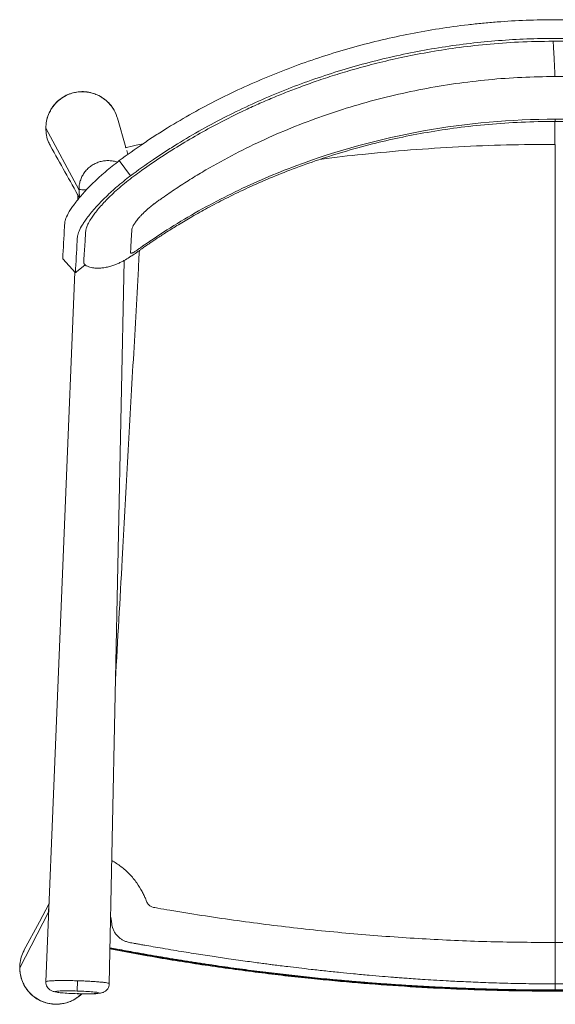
# Model space of a CAD drawing. Header units: millimetres. Extents: x 432 to 990, y -33 to 480.
# Tile 1 of 2: x 432 to 711, y -33 to 480. Entities that reach past the tile are written whole.
import ezdxf

# ---------------------------------------------------------------- set-up
doc = ezdxf.new("R2010")
doc.units = ezdxf.units.MM

msp = doc.modelspace()

# ---------------------------------------------------------------- linework, layer by layer
at = {"color": 7, "linetype": 'Continuous', "lineweight": 15}
for p, q in [((487.04, 413.2), (482.66, 428.47)), ((445.28, 423.27), (462.58, 391.34)), ((488.08, 409.58), (487.47, 411.69)), ((711.07, 414.86), (710.76, 414.86)), ((489.42, 398.41), (483.63, 406.36)), ((462.01, 388.32), (461.91, 385.85)), ((454.11, 355.25), (460.74, 347.94)), ((478.38, -22.67), (486.11, 354.33)), ((465.75, 352.07), (461.25, 348.37)), ((460.39, 348.33), (445.33, -21.66)), ((446.69, 14.67), (431.65, -14.34)), ((461.86, -21.15), (461.7, -26.5)), ((711.07, -26.11), (711.07, -22.77)), ((711.07, -26.56), (711.07, -26.41))]:
    msp.add_line(p, q, dxfattribs=at)
at = {"color": 7, "linetype": 'Continuous', "lineweight": 15, "flags": 128}
msp.add_lwpolyline([(446.99, 19.14), (441.91, 9.63), (433.9, -5.36)], dxfattribs=at)
at = {"color": 7, "linetype": 'Continuous', "lineweight": 15}
for points, knots in [([(483.63, 406.36), (487.69, 409.4), (491.82, 412.34), (498.11, 416.61), (500.23, 418.01), (504.49, 420.77), (506.63, 422.12), (513.09, 426.1), (517.45, 428.66), (526.27, 433.58), (530.72, 435.95), (544.23, 442.78), (553.42, 446.96), (565.14, 451.75), (567.49, 452.68), (572.22, 454.51), (574.6, 455.4), (581.75, 458), (586.55, 459.63), (596.21, 462.72), (601.06, 464.17), (610.84, 466.88), (615.76, 468.14), (630.55, 471.63), (640.48, 473.58), (655.47, 475.91), (660.49, 476.6), (668.04, 477.48), (670.56, 477.75), (675.61, 478.24), (678.14, 478.46), (690.77, 479.44), (700.89, 479.83), (721.12, 479.83), (731.24, 479.44), (751.48, 477.88), (761.54, 476.71), (781.53, 473.6), (791.46, 471.66), (803.8, 468.75), (806.27, 468.14), (811.18, 466.89), (813.63, 466.23), (820.95, 464.2), (825.8, 462.76), (840.26, 458.14), (849.77, 454.7), (863.85, 448.95), (868.51, 446.94), (877.74, 442.74), (882.31, 440.55), (891.36, 435.98), (895.84, 433.6), (902.48, 429.89), (904.68, 428.63), (909.06, 426.06), (911.23, 424.75), (917.7, 420.77), (921.95, 418.02), (930.32, 412.34), (934.45, 409.4), (938.5, 406.36)], [0, 0, 0, 0, 0.03125, 0.03125, 0.046875, 0.046875, 0.0625, 0.0625, 0.09375, 0.09375, 0.125, 0.125, 0.1875, 0.1875, 0.203125, 0.203125, 0.21875, 0.21875, 0.25, 0.25, 0.28125, 0.28125, 0.3125, 0.3125, 0.375, 0.375, 0.40625, 0.40625, 0.421875, 0.421875, 0.4375, 0.4375, 0.5, 0.5, 0.5625, 0.5625, 0.625, 0.625, 0.6875, 0.6875, 0.703125, 0.703125, 0.71875, 0.71875, 0.75, 0.75, 0.8125, 0.8125, 0.84375, 0.84375, 0.875, 0.875, 0.90625, 0.90625, 0.921875, 0.921875, 0.9375, 0.9375, 0.96875, 0.96875, 1, 1, 1, 1]), ([(709.89, 468.62), (703.9, 468.53), (692.26, 468.33), (675.33, 467.07), (659.46, 465.24), (644.66, 462.92), (630.94, 460.23), (618.3, 457.29), (606.72, 454.2), (596.19, 451.04), (586.7, 447.91), (578.18, 444.86), (570.29, 441.83), (562.67, 438.72), (555.05, 435.4), (546.34, 431.37), (536.55, 426.51), (525.74, 420.66), (514.94, 414.32), (504.37, 407.59), (496.17, 401.89), (490.19, 397.52), (486.34, 394.51), (482.8, 391.5), (479.62, 388.58), (476.82, 385.8), (474.37, 383.17), (472.25, 380.7), (470.47, 378.43), (468.84, 376.1), (467.51, 373.87), (466.59, 371.85), (466.11, 370.24), (466.04, 368.98), (465.96, 367.61), (465.88, 366.09), (465.79, 364.5), (465.69, 362.88), (465.59, 361.33), (465.48, 359.77), (465.38, 358.3), (465.28, 357), (465.19, 355.86), (465.11, 355.01), (465.06, 354.25), (465.03, 353.76), (465.07, 353.3), (465.09, 353.13), (465.12, 352.99), (465.19, 352.83), (465.25, 352.69), (465.35, 352.54), (465.52, 352.29), (466.03, 351.78), (467.39, 350.99), (469.22, 350.54), (470.98, 350.34), (472.6, 350.28), (474.56, 350.38), (476.83, 350.72), (479.14, 351.3), (481.4, 352.07), (483.41, 352.92), (485.22, 353.83), (487.26, 354.95), (489.29, 356.2), (491.02, 357.35), (491.96, 358), (492.6, 358.46), (493.24, 358.91), (493.89, 359.37), (494.67, 359.93), (495.81, 360.74), (497.56, 361.96), (500.21, 363.78), (503.91, 366.26), (508.81, 369.45), (514.77, 373.16), (521.82, 377.33), (529.99, 381.9), (539.34, 386.79), (549.62, 391.76), (560.82, 396.73), (572.9, 401.61), (586.13, 406.4), (600.52, 410.99), (615.14, 415), (629.86, 418.42), (644.56, 421.25), (660.06, 423.61), (676.37, 425.39), (693.46, 426.59), (705.12, 426.74), (711.07, 426.82)], [0, 0, 0, 0, 0.028871, 0.05614, 0.081808, 0.105875, 0.128339, 0.149201, 0.168462, 0.186121, 0.202179, 0.216636, 0.229771, 0.242931, 0.256294, 0.269866, 0.289211, 0.308962, 0.329121, 0.349619, 0.369406, 0.377368, 0.385364, 0.393165, 0.400789, 0.408263, 0.415526, 0.42288, 0.430241, 0.437198, 0.446883, 0.455691, 0.463458, 0.471412, 0.479991, 0.490186, 0.50202, 0.512473, 0.523723, 0.53443, 0.544367, 0.553528, 0.560258, 0.56649, 0.570446, 0.573031, 0.573558, 0.574044, 0.574583, 0.574835, 0.575094, 0.575378, 0.575703, 0.576528, 0.578919, 0.583856, 0.586114, 0.588734, 0.59189, 0.59568, 0.599782, 0.603348, 0.607181, 0.610263, 0.613512, 0.619209, 0.62248, 0.62368, 0.624748, 0.626252, 0.627511, 0.628572, 0.630888, 0.634336, 0.638929, 0.646515, 0.655992, 0.667361, 0.680622, 0.695776, 0.712823, 0.731762, 0.751148, 0.772184, 0.794873, 0.819212, 0.845204, 0.868128, 0.892202, 0.917424, 0.943798, 0.971323, 1, 1, 1, 1]), ([(489.42, 398.41), (493.37, 401.37), (497.38, 404.23), (503.51, 408.4), (505.57, 409.77), (509.72, 412.45), (511.81, 413.77), (518.1, 417.65), (522.35, 420.15), (530.93, 424.95), (535.27, 427.26), (548.42, 433.91), (557.36, 437.99), (571.04, 443.59), (575.65, 445.37), (584.94, 448.75), (589.62, 450.34), (599.02, 453.35), (603.75, 454.77), (613.27, 457.41), (618.06, 458.64), (627.68, 460.92), (632.51, 461.96), (642.2, 463.86), (647.07, 464.72), (656.84, 466.25), (661.74, 466.92), (671.56, 468.06), (676.48, 468.54), (686.34, 469.31), (691.27, 469.59), (701.14, 469.98), (706.09, 470.07), (715.97, 470.07), (720.91, 469.98), (730.79, 469.6), (735.72, 469.31), (745.58, 468.55), (750.5, 468.07), (760.31, 466.93), (765.21, 466.26), (779.86, 463.97), (789.57, 462.07), (804.01, 458.66), (808.8, 457.43), (818.32, 454.79), (823.06, 453.37), (837.18, 448.85), (846.44, 445.49), (860.12, 439.89), (864.65, 437.94), (873.62, 433.85), (878.08, 431.71), (886.9, 427.24), (891.25, 424.92), (899.85, 420.11), (904.1, 417.61), (912.48, 412.44), (916.61, 409.77), (924.75, 404.23), (928.77, 401.37), (932.71, 398.41)], [0, 0, 0, 0, 0.03125, 0.03125, 0.046875, 0.046875, 0.0625, 0.0625, 0.09375, 0.09375, 0.125, 0.125, 0.1875, 0.1875, 0.21875, 0.21875, 0.25, 0.25, 0.28125, 0.28125, 0.3125, 0.3125, 0.34375, 0.34375, 0.375, 0.375, 0.40625, 0.40625, 0.4375, 0.4375, 0.46875, 0.46875, 0.5, 0.5, 0.53125, 0.53125, 0.5625, 0.5625, 0.59375, 0.59375, 0.625, 0.625, 0.6875, 0.6875, 0.71875, 0.71875, 0.75, 0.75, 0.8125, 0.8125, 0.84375, 0.84375, 0.875, 0.875, 0.90625, 0.90625, 0.9375, 0.9375, 0.96875, 0.96875, 1, 1, 1, 1]), ([(711.07, 426.82), (717.51, 426.72), (730.13, 426.55), (748.58, 425.15), (766.11, 423.08), (782.69, 420.35), (798.23, 417.12), (812.74, 413.49), (826.21, 409.57), (838.77, 405.43), (850.88, 400.97), (862.48, 396.24), (873.49, 391.3), (883.4, 386.48), (892.23, 381.85), (900.03, 377.5), (906.82, 373.48), (912.65, 369.87), (916.92, 367.12), (919.93, 365.12), (921.94, 363.77), (923.81, 362.5), (925.52, 361.31), (927.09, 360.21), (928.55, 359.19), (930.37, 357.9), (932.53, 356.42), (934.87, 354.96), (937.11, 353.71), (939.55, 352.53), (942.53, 351.4), (945.97, 350.54), (949.61, 350.2), (952.5, 350.44), (954.33, 350.94), (955.06, 351.23), (955.52, 351.46), (955.76, 351.6), (956, 351.77), (956.32, 352.02), (956.59, 352.33), (956.77, 352.64), (956.89, 352.94), (957.02, 353.35), (957.07, 353.7), (957.08, 354.18), (957.04, 354.48), (957, 355.18), (956.94, 355.94), (956.86, 356.89), (956.76, 358.14), (956.65, 359.68), (956.53, 361.44), (956.42, 363.1), (956.33, 364.65), (956.25, 366.09), (956.18, 367.34), (956.13, 368.35), (956.09, 369.21), (956.03, 370.07), (955.77, 371.15), (955.24, 372.54), (954.22, 374.58), (952.42, 377.42), (949.85, 380.76), (947.08, 383.93), (944.38, 386.75), (941.37, 389.65), (938.03, 392.64), (934.4, 395.63), (928.11, 400.37), (919.22, 406.62), (907.6, 414.09), (897.76, 419.86), (889.81, 424.22), (883.58, 427.48), (876.8, 430.86), (869.24, 434.42), (860.84, 438.14), (851.59, 441.95), (841.47, 445.8), (829.97, 449.78), (816.99, 453.78), (802.44, 457.67), (786.74, 461.2), (771.18, 463.99), (755.95, 466.08), (741.2, 467.53), (725.77, 468.48), (715.26, 468.58), (709.89, 468.62)], [0, 0, 0, 0, 0.030984, 0.060623, 0.088916, 0.115863, 0.141466, 0.165302, 0.187842, 0.209087, 0.229035, 0.25013, 0.269553, 0.287303, 0.303382, 0.317789, 0.330525, 0.341589, 0.350992, 0.35518, 0.359085, 0.362709, 0.366056, 0.36913, 0.371935, 0.374582, 0.379887, 0.384588, 0.389037, 0.393511, 0.398408, 0.40437, 0.410461, 0.416032, 0.418696, 0.420563, 0.42103, 0.421476, 0.421929, 0.422411, 0.423512, 0.424141, 0.424674, 0.425413, 0.426143, 0.426919, 0.42947, 0.43245, 0.437956, 0.443718, 0.45027, 0.462844, 0.475284, 0.486264, 0.497121, 0.507608, 0.516534, 0.522783, 0.527795, 0.532763, 0.538614, 0.545282, 0.552727, 0.564394, 0.576316, 0.584286, 0.591816, 0.59949, 0.60723, 0.615036, 0.622761, 0.645212, 0.667357, 0.689204, 0.700018, 0.710943, 0.723023, 0.736418, 0.751133, 0.767164, 0.784514, 0.803181, 0.825654, 0.849781, 0.87556, 0.902996, 0.925715, 0.949456, 0.974217, 1, 1, 1, 1]), ([(711.07, 427.94), (688, 427.94), (664.93, 425.9), (619.56, 417.77), (597.25, 411.69), (564.95, 399.6), (554.38, 395.08), (533.74, 385.07), (523.67, 379.58), (509.02, 370.63), (504.22, 367.53), (498.32, 363.5), (497.14, 362.69), (495.39, 361.46), (494.81, 361.05), (494.08, 360.53), (493.93, 360.43), (493.64, 360.22), (493.5, 360.12), (493.06, 359.81), (492.77, 359.61), (492.21, 359.24), (491.94, 359.07), (491.42, 358.77), (491.18, 358.63), (490.84, 358.46), (490.73, 358.4), (490.53, 358.31), (490.45, 358.28), (490.2, 358.18), (490.06, 358.13), (489.69, 358.05), (489.53, 358.07), (489.47, 358.2), (489.46, 358.23), (489.46, 358.31), (489.47, 358.34), (489.47, 358.46), (489.48, 358.53), (489.61, 360.98), (489.75, 363.36), (489.95, 366.93), (490.01, 368.12), (490.09, 369.46), (490.09, 369.61), (490.11, 369.84), (490.11, 369.91), (490.12, 370.06), (490.12, 370.13), (490.15, 370.51), (490.23, 370.85), (490.62, 371.99), (491.1, 372.9), (492, 374.23), (492.2, 374.5), (492.62, 375.07), (492.85, 375.36), (493.34, 375.97), (493.61, 376.28), (494.02, 376.76), (494.17, 376.92), (494.46, 377.25), (494.61, 377.41), (494.93, 377.75), (495.1, 377.93), (495.46, 378.31), (495.66, 378.51), (496.26, 379.11), (496.67, 379.51), (498, 380.75), (498.98, 381.61), (500.58, 382.91), (501.14, 383.34), (501.85, 383.87), (502, 383.98), (502.28, 384.19), (502.43, 384.3), (502.87, 384.62), (503.16, 384.83), (504.03, 385.46), (504.61, 385.88), (505.79, 386.71), (506.37, 387.13), (509.32, 389.19), (511.7, 390.81), (516.52, 393.99), (518.95, 395.54), (523.85, 398.59), (526.32, 400.08), (533.8, 404.45), (538.86, 407.23), (549.11, 412.54), (554.31, 415.06), (564.82, 419.85), (570.13, 422.12), (586.23, 428.53), (597.17, 432.28), (619.35, 438.75), (630.6, 441.45), (653.29, 445.8), (664.73, 447.44), (687.73, 449.63), (699.29, 450.18), (710.84, 450.19)], [0, 0, 0, 0, 0.125, 0.125, 0.25, 0.25, 0.3125, 0.3125, 0.375, 0.375, 0.40625, 0.40625, 0.414062, 0.414062, 0.417969, 0.417969, 0.418945, 0.418945, 0.419922, 0.419922, 0.421875, 0.421875, 0.423828, 0.423828, 0.425781, 0.425781, 0.426758, 0.426758, 0.427734, 0.427734, 0.429687, 0.429687, 0.433594, 0.433594, 0.43457, 0.43457, 0.435547, 0.435547, 0.4375, 0.4375, 0.5, 0.5, 0.53125, 0.53125, 0.535156, 0.535156, 0.537109, 0.537109, 0.539062, 0.539062, 0.546875, 0.546875, 0.5625, 0.5625, 0.566406, 0.566406, 0.570312, 0.570312, 0.574219, 0.574219, 0.576172, 0.576172, 0.578125, 0.578125, 0.580078, 0.580078, 0.582031, 0.582031, 0.585937, 0.585937, 0.59375, 0.59375, 0.597656, 0.597656, 0.598633, 0.598633, 0.599609, 0.599609, 0.601562, 0.601562, 0.605469, 0.605469, 0.609375, 0.609375, 0.625, 0.625, 0.640625, 0.640625, 0.65625, 0.65625, 0.6875, 0.6875, 0.71875, 0.71875, 0.75, 0.75, 0.8125, 0.8125, 0.875, 0.875, 0.9375, 0.9375, 1, 1, 1, 1]), ([(710.84, 450.19), (722.42, 450.2), (734, 449.66), (757.06, 447.48), (768.53, 445.85), (791.28, 441.51), (802.56, 438.81), (824.79, 432.34), (835.76, 428.58), (851.9, 422.16), (857.23, 419.89), (867.76, 415.09), (872.97, 412.56), (883.26, 407.24), (888.33, 404.45), (898.32, 398.61), (903.23, 395.56), (910.47, 390.79), (912.86, 389.16), (916.4, 386.68), (917.58, 385.84), (919.04, 384.78), (919.33, 384.57), (919.77, 384.25), (919.91, 384.15), (920.2, 383.93), (920.35, 383.83), (921.06, 383.29), (921.61, 382.85), (922.68, 381.99), (923.19, 381.56), (924.17, 380.7), (924.64, 380.28), (925.3, 379.66), (925.51, 379.46), (925.93, 379.06), (926.14, 378.85), (926.53, 378.45), (926.72, 378.26), (927.07, 377.89), (927.23, 377.73), (927.54, 377.39), (927.69, 377.23), (927.98, 376.91), (928.12, 376.75), (928.54, 376.27), (928.8, 375.96), (929.53, 375.06), (929.95, 374.5), (931.03, 372.91), (931.51, 372.01), (931.9, 370.87), (931.98, 370.53), (932.01, 370.16), (932.01, 370.08), (932.02, 369.93), (932.03, 369.86), (932.04, 369.64), (932.05, 369.49), (932.12, 368.16), (932.19, 366.98), (932.38, 363.44), (932.52, 361.07), (932.65, 358.64), (932.65, 358.56), (932.66, 358.45), (932.66, 358.42), (932.67, 358.34), (932.67, 358.3), (932.67, 358.13), (932.57, 358.06), (932.27, 358.08), (932.15, 358.11), (931.94, 358.18), (931.86, 358.21), (931.7, 358.27), (931.62, 358.31), (931.42, 358.4), (931.31, 358.45), (931.09, 358.57), (930.97, 358.63), (930.6, 358.83), (930.34, 358.98), (929.8, 359.32), (929.52, 359.51), (929.09, 359.8), (928.94, 359.9), (928.65, 360.11), (928.51, 360.21), (927.78, 360.73), (927.19, 361.15), (925.44, 362.38), (924.26, 363.2), (918.35, 367.24), (913.54, 370.36), (898.87, 379.35), (888.78, 384.87), (868.1, 394.93), (857.51, 399.47), (825.15, 411.61), (802.8, 417.72), (757.32, 425.89), (734.19, 427.94), (711.07, 427.94)], [0, 0, 0, 0, 0.0625, 0.0625, 0.125, 0.125, 0.1875, 0.1875, 0.25, 0.25, 0.28125, 0.28125, 0.3125, 0.3125, 0.34375, 0.34375, 0.375, 0.375, 0.390625, 0.390625, 0.398438, 0.398438, 0.400391, 0.400391, 0.401367, 0.401367, 0.402344, 0.402344, 0.40625, 0.40625, 0.410156, 0.410156, 0.414063, 0.414063, 0.416016, 0.416016, 0.417969, 0.417969, 0.419922, 0.419922, 0.421875, 0.421875, 0.423828, 0.423828, 0.425781, 0.425781, 0.429688, 0.429688, 0.4375, 0.4375, 0.453125, 0.453125, 0.460938, 0.460938, 0.462891, 0.462891, 0.464844, 0.464844, 0.46875, 0.46875, 0.5, 0.5, 0.5625, 0.5625, 0.564453, 0.564453, 0.56543, 0.56543, 0.566406, 0.566406, 0.570313, 0.570313, 0.572266, 0.572266, 0.573242, 0.573242, 0.574219, 0.574219, 0.575195, 0.575195, 0.576172, 0.576172, 0.578125, 0.578125, 0.580078, 0.580078, 0.581055, 0.581055, 0.582031, 0.582031, 0.585938, 0.585938, 0.59375, 0.59375, 0.625, 0.625, 0.6875, 0.6875, 0.75, 0.75, 0.875, 0.875, 1, 1, 1, 1]), ([(482.6, 428.45), (482.34, 429.33), (481.72, 431.4), (479.96, 434.34), (477.55, 437.16), (474.62, 439.45), (471.3, 441.14), (467.72, 442.14), (464.01, 442.45), (460.32, 442.02), (456.77, 440.9), (453.51, 439.11), (450.65, 436.72), (448.32, 433.82), (446.6, 430.53), (445.47, 426.97), (445.34, 424.5), (445.28, 423.27)], [0, 0, 0, 0, 0.0507745, 0.1185698, 0.1863637, 0.2541405, 0.3219303, 0.389753, 0.457568, 0.5253347, 0.5931284, 0.6609851, 0.7288159, 0.7965919, 0.8643945, 0.9321804, 1, 1, 1, 1]), ([(482.71, 428.31), (482.38, 429.3), (481.74, 431.26), (480.17, 433.93), (478.24, 436.32), (475.98, 438.36), (473.49, 439.99), (470.84, 441.19), (468.12, 441.95), (465.42, 442.3), (462.77, 442.27), (460.1, 441.86), (457.25, 441), (454.14, 439.45), (450.94, 436.99), (448.58, 434.11), (447.07, 431.27), (446.34, 429.58), (446.12, 428.61), (446.1, 428.5)], [0, 0, 0, 0, 0.063457, 0.126215, 0.188302, 0.249778, 0.310385, 0.369212, 0.426231, 0.481415, 0.534725, 0.586479, 0.645398, 0.715525, 0.796791, 0.889083, 0.939507, 0.992709, 1, 1, 1, 1]), ([(445.28, 423.27), (445.35, 422.02), (445.51, 419.54), (446.42, 416.38), (447.41, 414.65), (447.78, 414)], [0, 0, 0, 0, 0.384636, 0.769265, 1, 1, 1, 1]), ([(447.71, 413.96), (450.23, 409.46), (455.25, 400.49), (460.31, 391.47), (462.83, 386.97)], [0, 0, 0, 0, 0.501579, 1, 1, 1, 1]), ([(486.64, 413.11), (488.59, 413.55), (491.69, 414.25), (494.82, 414.89), (495.99, 415.13)], [0, 0, 0, 0, 0.626211, 1, 1, 1, 1]), ([(711.07, 414.86), (711.07, 380.27), (711.07, 345.64), (711.07, 276.35), (711.07, 241.69), (711.07, 172.33), (711.07, 137.64), (711.07, 68.23), (711.07, 33.5), (711.07, -1.25)], [0, 0, 0, 0, 0.25, 0.25, 0.5, 0.5, 0.75, 0.75, 1, 1, 1, 1]), ([(454.11, 355.25), (454.42, 360.76), (454.73, 366.28), (455.07, 372.49), (455.11, 373.18), (455.16, 374.04), (455.18, 374.22), (455.24, 374.6), (455.28, 374.8), (455.44, 375.42), (455.59, 375.88), (456.18, 377.36), (456.76, 378.49), (457.74, 380.12), (457.95, 380.46), (458.4, 381.16), (458.64, 381.51), (459.38, 382.6), (459.93, 383.36), (461.12, 384.93), (461.76, 385.74), (462.8, 387.01), (463.16, 387.43), (463.91, 388.31), (464.3, 388.75), (466.3, 391), (468.07, 392.85), (471.01, 395.71), (472.03, 396.68), (473.65, 398.16), (474.19, 398.65), (475.3, 399.63), (475.86, 400.12), (478.71, 402.55), (481.11, 404.47), (483.63, 406.36)], [0, 0, 0, 0, 0.5, 0.5, 0.5625, 0.5625, 0.578125, 0.578125, 0.59375, 0.59375, 0.625, 0.625, 0.6875, 0.6875, 0.703125, 0.703125, 0.71875, 0.71875, 0.75, 0.75, 0.78125, 0.78125, 0.796875, 0.796875, 0.8125, 0.8125, 0.875, 0.875, 0.90625, 0.90625, 0.921875, 0.921875, 0.9375, 0.9375, 1, 1, 1, 1]), ([(460.74, 347.94), (461.04, 353.42), (461.34, 358.9), (461.67, 365.06), (461.71, 365.75), (461.75, 366.52), (461.76, 366.6), (461.77, 366.78), (461.78, 366.87), (461.82, 367.15), (461.86, 367.34), (462, 367.95), (462.13, 368.39), (462.67, 369.82), (463.2, 370.92), (464.12, 372.49), (464.32, 372.81), (464.74, 373.49), (464.96, 373.83), (465.67, 374.9), (466.19, 375.64), (467.9, 377.94), (469.22, 379.59), (471.55, 382.24), (472.37, 383.14), (474.1, 384.97), (475.01, 385.9), (476.92, 387.79), (477.92, 388.75), (479.51, 390.21), (480.05, 390.7), (481.14, 391.68), (481.7, 392.17), (484.52, 394.6), (486.9, 396.52), (489.42, 398.41)], [0, 0, 0, 0, 0.5, 0.5, 0.5625, 0.5625, 0.570313, 0.570313, 0.578125, 0.578125, 0.59375, 0.59375, 0.625, 0.625, 0.6875, 0.6875, 0.703125, 0.703125, 0.71875, 0.71875, 0.75, 0.75, 0.8125, 0.8125, 0.84375, 0.84375, 0.875, 0.875, 0.90625, 0.90625, 0.921875, 0.921875, 0.9375, 0.9375, 1, 1, 1, 1]), ([(460.74, 347.94), (460.81, 348), (460.97, 348.14), (461.14, 348.28), (461.25, 348.37)], [7.0945133, 7.0945133, 7.0945133, 7.0945133, 7.3719818, 7.7922728, 7.7922728, 7.7922728, 7.7922728]), ([(446.69, 14.67), (446.7, 14.94), (446.71, 15.48), (446.77, 16.41), (446.86, 16.92), (446.92, 17.23)], [0, 0, 0, 0, 0.284215, 0.568118, 1, 1, 1, 1]), ([(446.75, 13.21), (446.74, 13.3), (446.69, 13.74), (446.69, 14.26), (446.69, 14.67)], [0, 0, 0, 0, 0.2064146, 1, 1, 1, 1]), ([(479.09, 11.92), (479.12, 11.82), (479.39, 11.03), (479.61, 9.46), (479.78, 7.48), (480.35, 5.69), (481.15, 4.09), (482.28, 2.52), (483.64, 1.22), (485.07, 0.23), (486.58, -0.5), (488.06, -1.03), (489.56, -1.32), (491.05, -1.59), (492.76, -1.9), (494.76, -2.26), (497.62, -2.76), (501.46, -3.43), (506.44, -4.29), (513.53, -5.48), (522.15, -6.87), (531.71, -8.35), (539.47, -9.5), (545.6, -10.37), (550.29, -11.03), (554.47, -11.59), (558.11, -12.08), (561.26, -12.49), (564.32, -12.88), (567.73, -13.32), (572.09, -13.85), (577.52, -14.5), (584.08, -15.26), (591.32, -16.05), (598.69, -16.82), (606.24, -17.56), (613.57, -18.24), (620.52, -18.83), (625.71, -19.25), (629.68, -19.56), (633.06, -19.82), (637.16, -20.11), (642.08, -20.44), (647.83, -20.81), (654.94, -21.22), (663.53, -21.65), (673.73, -22.08), (685.11, -22.45), (697.69, -22.71), (706.48, -22.75), (711.07, -22.77)], [0, 0, 0, 0, 0.001271, 0.0104234, 0.0195192, 0.025902, 0.0336544, 0.0417265, 0.0497942, 0.0569402, 0.0632041, 0.0706994, 0.0763355, 0.0822649, 0.0894579, 0.0979184, 0.1076449, 0.1254847, 0.1464503, 0.1705427, 0.2149639, 0.2550999, 0.2909287, 0.3125132, 0.3321666, 0.3497325, 0.3649693, 0.377875, 0.3892665, 0.4033163, 0.4206096, 0.4439044, 0.4712845, 0.5027333, 0.5344513, 0.5633801, 0.5970521, 0.6259566, 0.6501013, 0.6618019, 0.6753572, 0.6923575, 0.7128009, 0.7366855, 0.7640092, 0.8013349, 0.8436046, 0.8908054, 0.9429301, 1, 1, 1, 1]), ([(711.07, -22.77), (717.47, -22.73), (729.94, -22.66), (748.12, -22.13), (765.27, -21.37), (781.38, -20.41), (796.44, -19.31), (809.86, -18.18), (821.72, -17.05), (832.14, -15.98), (841.78, -14.91), (850.65, -13.87), (858.65, -12.87), (865.63, -11.97), (870.83, -11.27), (874.48, -10.77), (876.85, -10.43), (878.85, -10.15), (880.53, -9.91), (882.27, -9.66), (884.44, -9.35), (887.52, -8.9), (891.59, -8.29), (896.5, -7.54), (901.81, -6.71), (907.15, -5.85), (912.45, -4.98), (917.71, -4.09), (922.92, -3.19), (927.19, -2.45), (930.47, -1.84), (932.91, -1.44), (935.17, -0.84), (936.97, 0.16), (938.34, 1.08), (939.42, 2.05), (940.36, 3.15), (941.19, 4.46), (941.8, 5.76), (942.23, 7.07), (942.43, 8.16), (942.57, 9.7), (942.73, 10.91), (943.03, 11.79), (943.04, 11.84)], [0, 0, 0, 0, 0.079613, 0.155005, 0.226126, 0.292984, 0.355562, 0.413852, 0.460393, 0.503772, 0.543983, 0.581022, 0.614839, 0.644216, 0.668615, 0.680101, 0.690023, 0.69838, 0.705171, 0.711216, 0.720176, 0.732489, 0.749909, 0.771383, 0.794365, 0.816784, 0.838644, 0.861217, 0.883165, 0.904328, 0.915242, 0.924616, 0.9351, 0.944135, 0.950059, 0.955557, 0.962185, 0.967963, 0.974756, 0.980016, 0.985054, 0.988487, 0.999297, 1, 1, 1, 1]), ([(711.07, -26.11), (709.05, -26.1), (698.95, -26.09), (680.76, -25.81), (656.53, -24.99), (632.31, -23.68), (608.1, -21.9), (582.69, -19.53), (556.09, -16.48), (528.32, -12.64), (502.53, -8.54), (486.05, -5.43), (478.76, -4.05)], [0, 0, 0, 0, 0.025917, 0.129592, 0.233267, 0.336985, 0.440835, 0.544729, 0.664588, 0.784515, 0.904648, 1, 1, 1, 1]), ([(478.76, -4.34), (484.3, -5.4), (497.17, -7.85), (517.49, -11.23), (539.7, -14.55), (566.86, -18.1), (599.03, -21.52), (636.25, -24.32), (673.62, -26.08), (698.58, -26.3), (711.07, -26.41)], [0, 0, 0, 0, 0.0724458, 0.1684796, 0.2646198, 0.3607952, 0.5201951, 0.6797549, 0.8397969, 1, 1, 1, 1]), ([(711.07, -26.56), (709.05, -26.55), (698.95, -26.54), (680.76, -26.26), (656.53, -25.44), (632.31, -24.13), (608.1, -22.35), (582.71, -19.98), (556.15, -16.94), (528.45, -13.11), (502.63, -9.01), (486.11, -5.89), (478.76, -4.5)], [0, 0, 0, 0, 0.0259164, 0.1295871, 0.2332579, 0.3369723, 0.4408182, 0.5447082, 0.6642938, 0.783947, 0.9038049, 1, 1, 1, 1]), ([(711.07, -25.96), (709.03, -25.96), (702.91, -25.95), (696.27, -25.88), (691.17, -25.8), (689.13, -25.77), (687.09, -25.73), (685.05, -25.69), (683.01, -25.65), (680.97, -25.6), (678.43, -25.53), (676.39, -25.48), (674.35, -25.42), (672.31, -25.36), (670.27, -25.29), (668.23, -25.22), (666.19, -25.15), (664.15, -25.07), (662.11, -24.99), (660.07, -24.91), (658.04, -24.83), (656, -24.74), (653.96, -24.65), (651.92, -24.55), (649.88, -24.45), (647.85, -24.35), (645.81, -24.24), (643.26, -24.1), (641.23, -23.99), (639.19, -23.87), (637.15, -23.75), (635.12, -23.63), (633.08, -23.5), (631.04, -23.37), (629.01, -23.24), (626.97, -23.1), (624.94, -22.96), (622.9, -22.82), (620.87, -22.67), (618.83, -22.52), (616.8, -22.37), (614.26, -22.17), (612.23, -22.01), (610.19, -21.84), (608.16, -21.68), (606.13, -21.51), (604.1, -21.33), (602.06, -21.15), (600.03, -20.97), (598, -20.79), (594.95, -20.5), (588.36, -19.87), (581.26, -19.14), (575.68, -18.53), (573.15, -18.25), (571.12, -18.02), (569.1, -17.79), (567.07, -17.55), (565.05, -17.32), (561.5, -16.89), (554.93, -16.08), (544.82, -14.76), (535.74, -13.48), (529.69, -12.59), (526.66, -12.14), (524.14, -11.75), (522.13, -11.44), (520.12, -11.13), (518.1, -10.81), (516.09, -10.49), (514.08, -10.17), (512.07, -9.84), (510.06, -9.51), (508.05, -9.18), (506.04, -8.84), (504.03, -8.5), (502.02, -8.16), (500.01, -7.81), (496.5, -7.2), (490.84, -6.19), (484.43, -5.02), (480.02, -4.17), (478.77, -3.93)], [0, 0, 0, 0, 0.0261771, 0.0785317, 0.085076, 0.0916202, 0.1047087, 0.111253, 0.1177972, 0.1308857, 0.13743, 0.1505185, 0.1570627, 0.163607, 0.1766955, 0.1832397, 0.189784, 0.2028725, 0.2094167, 0.215961, 0.2290495, 0.2355937, 0.242138, 0.2552265, 0.2617707, 0.268315, 0.2814035, 0.2879477, 0.3010362, 0.3075805, 0.3141247, 0.3272132, 0.3337574, 0.3403017, 0.3533902, 0.3599344, 0.3664787, 0.3795672, 0.3861114, 0.3926557, 0.4057442, 0.4122884, 0.4253769, 0.4319212, 0.4384654, 0.4515539, 0.4580982, 0.4646424, 0.4777309, 0.4842752, 0.4908194, 0.5169965, 0.5693512, 0.5824397, 0.5889839, 0.6020724, 0.6086167, 0.6151609, 0.6282494, 0.6347937, 0.6609707, 0.7133254, 0.7656858, 0.7787743, 0.7918628, 0.8049513, 0.8114955, 0.8180398, 0.8311283, 0.8376725, 0.8442168, 0.8573053, 0.8638495, 0.8703938, 0.8834823, 0.8900265, 0.8965708, 0.9096593, 0.9162035, 0.9423806, 0.9835319, 1, 1, 1, 1]), ([(943.37, -3.93), (943.25, -3.96), (939.14, -4.75), (933.02, -5.88), (926.5, -7.05), (923.49, -7.58), (921.49, -7.92), (919.48, -8.27), (917.47, -8.61), (915.46, -8.95), (913.45, -9.29), (911.44, -9.62), (909.43, -9.95), (907.42, -10.27), (905.41, -10.6), (903.39, -10.91), (901.38, -11.23), (899.37, -11.54), (897.35, -11.85), (895.34, -12.16), (891.81, -12.69), (885.25, -13.65), (875.16, -15.05), (866.06, -16.22), (860.49, -16.91), (858.47, -17.15), (856.44, -17.39), (854.42, -17.63), (852.39, -17.86), (850.37, -18.1), (848.34, -18.32), (846.32, -18.55), (843.28, -18.88), (836.68, -19.58), (829.58, -20.28), (824, -20.8), (821.46, -21.03), (819.43, -21.21), (817.39, -21.39), (815.36, -21.56), (813.33, -21.73), (811.3, -21.9), (809.26, -22.06), (807.23, -22.22), (805.2, -22.38), (803.16, -22.53), (801.13, -22.68), (798.58, -22.86), (796.55, -23.01), (794.51, -23.15), (792.48, -23.28), (790.44, -23.42), (788.41, -23.54), (786.37, -23.67), (784.34, -23.79), (782.3, -23.91), (780.26, -24.03), (778.23, -24.14), (776.19, -24.25), (774.15, -24.35), (772.11, -24.46), (769.57, -24.58), (767.53, -24.67), (765.49, -24.77), (763.45, -24.85), (761.41, -24.94), (759.37, -25.02), (757.34, -25.1), (755.3, -25.17), (753.26, -25.24), (751.22, -25.31), (749.18, -25.38), (747.14, -25.44), (745.1, -25.5), (743.06, -25.55), (741.02, -25.6), (738.98, -25.65), (736.94, -25.69), (734.39, -25.74), (732.35, -25.78), (730.31, -25.81), (727.25, -25.86), (720.84, -25.94), (714.93, -25.95), (711.07, -25.96)], [0, 0, 0, 0, 0.0014842, 0.0538393, 0.0800165, 0.0865608, 0.0931051, 0.1061937, 0.112738, 0.1192823, 0.1323709, 0.1389152, 0.1454595, 0.158548, 0.1650923, 0.1716366, 0.1847252, 0.1912695, 0.1978138, 0.2109024, 0.2174467, 0.2436239, 0.295979, 0.3483397, 0.3614283, 0.3679726, 0.3745169, 0.3876055, 0.3941497, 0.400694, 0.4137826, 0.4203269, 0.4268712, 0.4530485, 0.5054035, 0.5184921, 0.5250364, 0.538125, 0.5446693, 0.5512135, 0.5643021, 0.5708464, 0.5773907, 0.5904793, 0.5970236, 0.6035679, 0.6166565, 0.6232008, 0.6362894, 0.6428337, 0.6493779, 0.6624665, 0.6690108, 0.6755551, 0.6886437, 0.695188, 0.7017323, 0.7148209, 0.7213652, 0.7279095, 0.7409981, 0.7475423, 0.7606309, 0.7671752, 0.7737195, 0.7868081, 0.7933524, 0.7998967, 0.8129853, 0.8195296, 0.8260739, 0.8391625, 0.8457067, 0.852251, 0.8653396, 0.8718839, 0.8784282, 0.8915168, 0.8980611, 0.9111497, 0.917694, 0.9242383, 0.9504155, 1, 1, 1, 1]), ([(943.37, -4.1), (943.29, -4.12), (935.3, -5.67), (919.33, -8.53), (895.43, -12.39), (871.42, -15.76), (847.34, -18.67), (821.94, -21.23), (795.24, -23.35), (767.23, -24.93), (739.17, -25.92), (720.44, -26.05), (711.07, -26.11)], [0, 0, 0, 0, 0.001025, 0.104704, 0.208383, 0.312106, 0.415963, 0.519864, 0.639728, 0.759661, 0.879796, 1, 1, 1, 1]), ([(711.07, -26.41), (714.77, -26.4), (722.18, -26.38), (731.44, -26.25), (740.7, -26.07), (748.1, -25.87), (761.06, -25.43), (777.71, -24.68), (799.89, -23.29), (822.06, -21.49), (844.19, -19.3), (860.65, -17.36), (873.18, -15.75), (880.08, -14.82), (888.7, -13.6), (897.31, -12.32), (905.9, -10.97), (914.49, -9.57), (921.35, -8.4), (929.93, -6.89), (936.7, -5.65), (941.75, -4.69), (943.38, -4.38)], [0, 0, 0, 0, 0.047523, 0.095045, 0.118806, 0.166329, 0.19009, 0.285138, 0.380186, 0.475268, 0.570452, 0.66567, 0.68802, 0.732722, 0.755073, 0.799774, 0.844476, 0.866827, 0.911529, 0.933879, 0.978729, 1, 1, 1, 1]), ([(943.38, -4.55), (943.22, -4.58), (935.13, -6.14), (919.09, -9.02), (895.18, -12.87), (871.17, -16.24), (847.09, -19.15), (821.71, -21.7), (795.05, -23.81), (767.11, -25.39), (739.11, -26.37), (720.42, -26.49), (711.07, -26.56)], [0, 0, 0, 0, 0.002145, 0.10582, 0.209495, 0.313214, 0.417066, 0.520963, 0.640554, 0.760212, 0.880072, 1, 1, 1, 1]), ([(433.98, -5.4), (433.67, -5.94), (432.75, -7.56), (431.88, -10.61), (431.73, -13.09), (431.65, -14.34)], [0, 0, 0, 0, 0.19918, 0.599587, 1, 1, 1, 1]), ([(513.05, -10.45), (512.55, -10.37), (511.56, -10.21), (510.06, -9.96), (508.05, -9.63), (506.04, -9.29), (504.03, -8.95), (502.02, -8.61), (500.01, -8.26), (497.5, -7.82), (495.99, -7.55), (494.98, -7.37)], [0, 0, 0, 0, 0.082073, 0.165451, 0.248828, 0.415584, 0.498961, 0.582339, 0.749094, 0.832472, 1, 1, 1, 1]), ([(431.65, -14.34), (431.72, -15.58), (431.86, -18.07), (432.99, -21.66), (434.74, -24.97), (437.11, -27.87), (440.01, -30.26), (443.3, -32.04), (446.89, -33.15), (450.62, -33.54), (454.35, -33.19), (457.96, -32.15), (461.22, -30.36), (463.31, -28.9), (464.12, -27.93), (464.13, -27.92)], [0, 0, 0, 0, 0.083238, 0.166475, 0.249715, 0.332947, 0.41618, 0.499414, 0.582642, 0.665872, 0.749103, 0.832331, 0.915565, 0.998795, 1, 1, 1, 1]), ([(431.72, -14.36), (431.77, -15.34), (431.85, -17.24), (432.5, -19.96), (433.45, -22.43), (435.03, -25.27), (437.42, -28.16), (440.65, -30.61), (443.79, -32.15), (446.67, -32.99), (449.36, -33.37), (452.02, -33.38), (454.74, -33), (457.47, -32.21), (460.11, -30.95), (462.33, -29.52), (463.51, -28.36), (463.97, -27.91)], [0, 0, 0, 0, 0.065582, 0.128057, 0.187411, 0.243658, 0.346605, 0.437152, 0.515262, 0.580926, 0.638666, 0.69813, 0.759649, 0.823212, 0.888824, 0.95643, 1, 1, 1, 1]), ([(711.07, -26.41), (709.03, -26.41), (702.91, -26.4), (696.27, -26.33), (691.17, -26.25), (689.13, -26.22), (687.09, -26.18), (685.05, -26.14), (683.01, -26.09), (680.97, -26.05), (678.43, -25.98), (676.39, -25.93), (674.35, -25.87), (672.31, -25.8), (670.27, -25.74), (668.23, -25.67), (666.19, -25.6), (664.15, -25.52), (662.11, -25.44), (660.07, -25.36), (658.04, -25.27), (656, -25.19), (653.96, -25.09), (651.92, -25), (649.88, -24.9), (647.85, -24.8), (645.81, -24.69), (643.26, -24.55), (641.23, -24.44), (639.19, -24.32), (637.15, -24.2), (635.12, -24.08), (633.08, -23.95), (631.04, -23.82), (629.01, -23.69), (626.97, -23.55), (624.94, -23.41), (622.9, -23.27), (620.87, -23.12), (618.83, -22.97), (616.8, -22.82), (614.26, -22.62), (612.23, -22.46), (610.19, -22.29), (608.16, -22.12), (606.13, -21.95), (604.1, -21.78), (602.06, -21.6), (600.03, -21.42), (598, -21.23), (594.95, -20.95), (588.49, -20.34), (582.55, -19.71), (578.63, -19.3)], [0, 0, 0, 0, 0.04612, 0.13836, 0.14989, 0.16142, 0.18448, 0.19601, 0.20754, 0.2306, 0.24213, 0.26519, 0.27672, 0.28825, 0.311309, 0.322839, 0.334369, 0.357429, 0.368959, 0.380489, 0.403549, 0.415079, 0.426609, 0.449669, 0.461199, 0.472728, 0.495788, 0.507318, 0.530378, 0.541908, 0.553438, 0.576498, 0.588028, 0.599558, 0.622618, 0.634147, 0.645677, 0.668737, 0.680267, 0.691797, 0.714857, 0.726387, 0.749447, 0.760977, 0.772507, 0.795566, 0.807096, 0.818626, 0.841686, 0.853216, 0.864746, 0.910866, 1, 1, 1, 1]), ([(445.33, -21.66), (445.36, -22.14), (445.4, -23.09), (445.92, -24.32), (446.61, -25.26), (447.35, -25.9), (448.12, -26.37), (448.8, -26.64), (449.48, -26.83), (450.09, -26.93), (450.37, -26.97)], [0, 0, 0, 0, 0.142359, 0.276618, 0.397282, 0.502744, 0.5951, 0.721323, 0.871072, 1, 1, 1, 1]), ([(461.71, -27.86), (462.51, -27.88), (464.07, -27.92), (466.25, -27.94), (468.16, -27.93), (470.23, -27.88), (472.18, -27.79), (473.81, -27.59), (474.68, -27.42), (475.43, -27.15), (476.12, -26.78), (476.89, -26.18), (477.63, -25.29), (478.23, -24.09), (478.33, -23.15), (478.38, -22.67)], [0, 0, 0, 0, 0.10079, 0.194608, 0.281539, 0.361652, 0.50123, 0.613664, 0.698553, 0.735781, 0.776681, 0.823463, 0.877047, 0.93671, 1, 1, 1, 1]), ([(461.7, -27.91), (460.2, -27.86), (458.69, -27.8), (455.9, -27.64), (453.34, -27.46), (451.63, -27.25), (450.48, -27.04), (450.18, -26.94), (450.18, -26.76), (450.48, -26.67), (451.63, -26.54), (453.34, -26.43), (455.9, -26.41), (458.69, -26.42), (460.2, -26.45), (461.7, -26.5)], [0, 0, 0, 0, 0.125, 0.125, 0.25, 0.375, 0.375, 0.5, 0.5, 0.625, 0.625, 0.75, 0.875, 0.875, 1, 1, 1, 1]), ([(461.7, -26.5), (463.21, -26.54), (464.72, -26.61), (467.51, -26.76), (470.07, -26.94), (471.78, -27.15), (472.93, -27.36), (473.23, -27.46), (473.23, -27.64), (472.93, -27.73), (471.78, -27.86), (470.07, -27.97), (467.51, -27.99), (464.72, -27.98), (463.21, -27.95), (461.7, -27.91)], [0, 0, 0, 0, 0.125, 0.125, 0.25, 0.375, 0.375, 0.5, 0.5, 0.625, 0.625, 0.75, 0.875, 0.875, 1, 1, 1, 1])]:
    msp.add_open_spline(points, degree=3, knots=knots, dxfattribs=at)
msp.add_open_spline([(710.84, 450.19), (710.84, 450.46), (710.84, 451.01), (710.8, 452.42), (710.7, 454.7), (710.55, 457.84), (710.34, 461.57), (710.13, 465.31), (709.94, 468.2), (709.88, 468.81), (709.88, 468.54)], degree=3, dxfattribs=at)
at = {"color": 8, "linetype": 'Continuous', "lineweight": 15}
for points, knots in [([(710.86, 426.81), (710.85, 426.38), (710.81, 424.92), (710.78, 422.09), (710.76, 418.46), (710.76, 416.05), (710.76, 414.86)], [0, 0, 0, 0, 0.129794, 0.434368, 0.721407, 1, 1, 1, 1]), ([(711.07, 427.94), (711.07, 427.61), (711.07, 427), (711.07, 426.9), (711.07, 426.86)], [0, 0, 0, 0, 0.535959, 1, 1, 1, 1]), ([(588.54, 407.07), (588.79, 407.1), (596.07, 408.11), (611.71, 409.8), (635.45, 412.03), (660.51, 413.64), (685.62, 414.67), (702.38, 414.8), (710.76, 414.86)], [0, 0, 0, 0, 0.0060588, 0.1806786, 0.3855096, 0.5903389, 0.7951703, 1, 1, 1, 1]), ([(462.58, 391.34), (462.61, 392.11), (462.68, 393.65), (463.23, 395.91), (464.1, 398.06), (465.29, 400.05), (466.76, 401.83), (468.49, 403.37), (470.44, 404.62), (472.55, 405.56), (474.77, 406.17), (477.07, 406.44), (479.37, 406.34), (481.22, 406.03), (482.25, 405.64), (482.56, 405.52)], [0, 0, 0, 0, 0.080692, 0.161377, 0.242006, 0.322578, 0.403081, 0.483515, 0.563883, 0.644185, 0.724443, 0.804674, 0.884902, 0.965143, 1, 1, 1, 1]), ([(462.58, 391.34), (462.66, 391.32), (462.82, 391.27), (463.95, 391.19), (465.18, 391.14), (466.25, 391.12), (466.51, 391.11)], [0, 0, 0, 0, 0.284215, 0.586998, 0.902109, 1, 1, 1, 1]), ([(463.15, 387.36), (463, 387.91), (462.65, 389.21), (462.6, 390.56), (462.58, 391.34)], [0, 0, 0, 0, 0.424869, 1, 1, 1, 1]), ([(481.62, 135.48), (482.79, 156.49), (485.83, 211.2), (489.83, 282.76), (492.81, 336.43), (493.91, 356.4), (494.09, 359.52)], [0, 0, 0, 0, 0.281314, 0.732633, 0.95829, 1, 1, 1, 1]), ([(711.07, -1.25), (699.84, -1.16), (677.38, -0.98), (643.72, 0.48), (610.11, 2.82), (576.6, 6.11), (543.19, 10.33), (518.95, 14.07), (505.3, 16.42), (502.2, 16.96), (500.64, 17.25), (499.29, 18.07), (498.08, 19.41), (497.46, 21.32), (496.55, 23.36), (495.1, 26.27), (492.72, 30.1), (489.02, 34.53), (484.64, 38.51), (481.32, 40.55), (479.7, 41.55)], [0, 0, 0, 0, 0.137892, 0.275774, 0.413662, 0.551549, 0.689438, 0.827324, 0.853178, 0.859643, 0.866093, 0.872529, 0.878639, 0.887777, 0.896934, 0.906092, 0.927665, 0.952174, 0.976684, 1, 1, 1, 1]), ([(942.43, 41.59), (942.39, 41.56), (941.77, 41.13), (940.49, 40.45), (938.01, 38.71), (935.04, 36.34), (931.85, 33.06), (928.62, 28.96), (926.43, 25.18), (924.97, 22), (924.37, 20.31), (923.58, 18.77), (922.2, 17.56), (920.38, 16.98), (918.35, 16.7), (915.41, 16.17), (902.13, 13.94), (878.43, 10.24), (845.13, 6.07), (811.71, 2.79), (778.21, 0.47), (744.65, -0.98), (722.26, -1.16), (711.07, -1.25)], [0, 0, 0, 0, 0.0007169, 0.0092501, 0.0177833, 0.0378872, 0.0558392, 0.0737914, 0.1018923, 0.1092602, 0.1166283, 0.1239574, 0.1302306, 0.1385978, 0.1470161, 0.1554354, 0.1752812, 0.312734, 0.4501872, 0.5876395, 0.7250944, 0.8625506, 1, 1, 1, 1]), ([(711.07, -1.25), (711.07, -3.01), (711.07, -6.42), (711.07, -11.38), (711.07, -15.55), (711.07, -18.73), (711.07, -20.92), (711.07, -22.43), (711.07, -22.66), (711.07, -22.76)], [0, 0, 0, 0, 0.199421, 0.388405, 0.561747, 0.684696, 0.799171, 0.90505, 1, 1, 1, 1]), ([(445.34, -21.66), (445.4, -21.59), (445.52, -21.47), (446.5, -21.3), (448.03, -21.18), (450.1, -21.08), (452.62, -21.03), (455.49, -21.03), (458.61, -21.06), (460.78, -21.12), (461.86, -21.15)], [0, 0, 0, 0, 0.123617, 0.248814, 0.374012, 0.499209, 0.624407, 0.749605, 0.874802, 1, 1, 1, 1]), ([(461.86, -21.15), (462.94, -21.19), (465.1, -21.26), (468.22, -21.42), (471.1, -21.6), (473.62, -21.8), (475.68, -22.02), (477.24, -22.24), (478.12, -22.46), (478.49, -22.6), (478.38, -22.67), (478.38, -22.67)], [0, 0, 0, 0, 0.1249, 0.2498, 0.3747, 0.499599, 0.624499, 0.749399, 0.874299, 0.999199, 1, 1, 1, 1])]:
    msp.add_open_spline(points, degree=3, knots=knots, dxfattribs=at)

doc.saveas('drawing.dxf')
